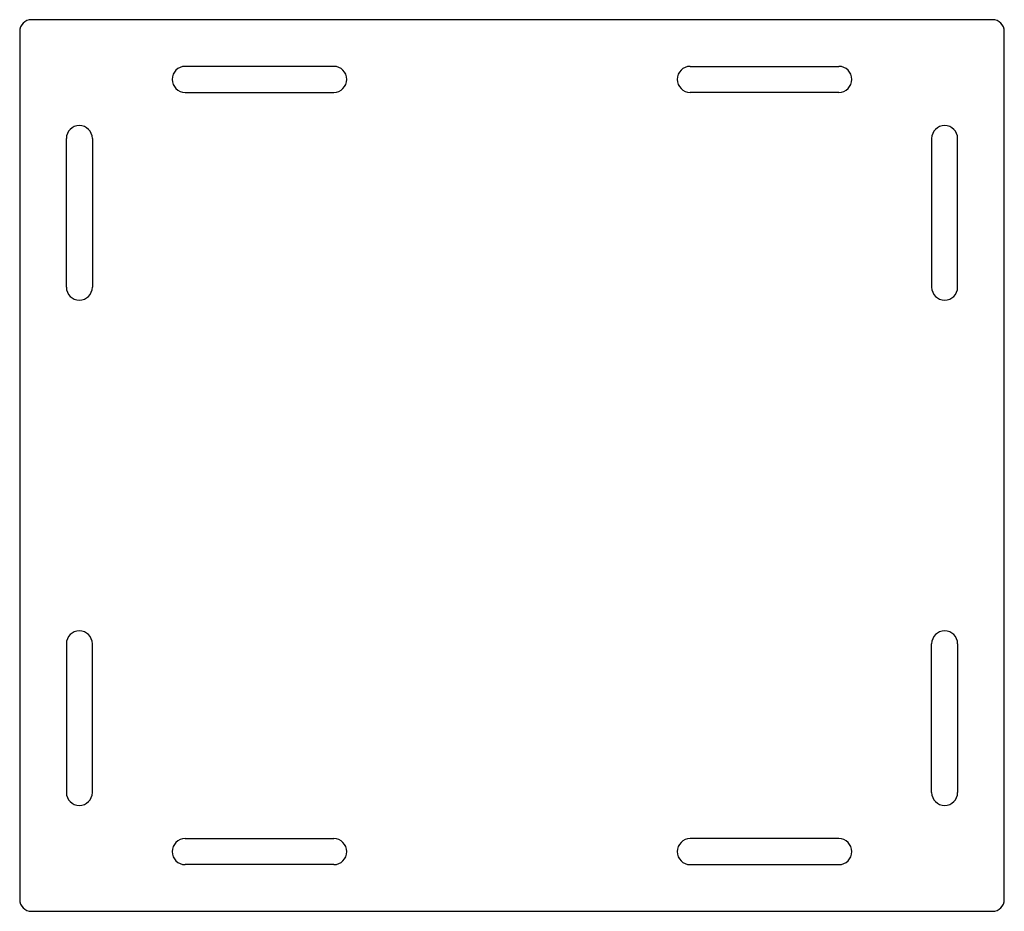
# Model space of a CAD drawing. Extents: x -66.3 to 0, y -70.9 to -10.9.
import ezdxf

# ---------------------------------------------------------------- set-up
doc = ezdxf.new("R2010")
doc.units = 0
doc.header["$MEASUREMENT"] = 0
doc.layers.add('VISIBLE', color=7, linetype='CONTINUOUS')

msp = doc.modelspace()

# ---------------------------------------------------------------- linework, layer by layer
at = {"layer": 'VISIBLE'}
for p, q in [((-0.794, -10.93), (-65.486, -10.93)), ((-66.28, -11.724), (-66.28, -70.136)), ((0, -70.136), (0, -11.724)), ((-45.14, -14.07), (-55.14, -14.07)), ((-21.14, -14.07), (-11.14, -14.07)), ((-55.14, -15.82), (-45.14, -15.82)), ((-11.14, -15.82), (-21.14, -15.82)), ((-63.14, -28.93), (-63.14, -18.93)), ((-61.39, -18.93), (-61.39, -28.93)), ((-4.89, -18.93), (-4.89, -28.93)), ((-3.14, -28.93), (-3.14, -18.93)), ((-63.14, -52.93), (-63.14, -62.93)), ((-61.39, -62.93), (-61.39, -52.93)), ((-4.89, -62.93), (-4.89, -52.93)), ((-3.14, -52.93), (-3.14, -62.93)), ((-55.14, -66.04), (-45.14, -66.04)), ((-11.14, -66.04), (-21.14, -66.04)), ((-45.14, -67.79), (-55.14, -67.79)), ((-21.14, -67.79), (-11.14, -67.79)), ((-65.486, -70.93), (-0.794, -70.93))]:
    msp.add_line(p, q, dxfattribs=at)
for centre, radius, start, end in [((-65.486, -11.724), 0.794, 90, 180), ((-0.794, -11.724), 0.794, 0, 90), ((-55.14, -14.945), 0.875, 90, 270), ((-45.14, -14.945), 0.875, 270, 90), ((-21.14, -14.945), 0.875, 90, 270), ((-11.14, -14.945), 0.875, 270, 90), ((-62.265, -18.93), 0.875, 0, 180), ((-4.015, -18.93), 0.875, 0, 180), ((-62.265, -28.93), 0.875, 180, 0), ((-4.015, -28.93), 0.875, 180, 0), ((-62.265, -52.93), 0.875, 0, 180), ((-4.015, -52.93), 0.875, 0, 180), ((-62.265, -62.93), 0.875, 180, 0), ((-4.015, -62.93), 0.875, 180, 0), ((-55.14, -66.915), 0.875, 90, 270), ((-45.14, -66.915), 0.875, 270, 90), ((-21.14, -66.915), 0.875, 90, 270), ((-11.14, -66.915), 0.875, 270, 90), ((-65.486, -70.136), 0.794, 180, 270), ((-0.794, -70.136), 0.794, 270, 0)]:
    msp.add_arc(centre, radius, start, end, dxfattribs=at)

doc.saveas('drawing.dxf')
